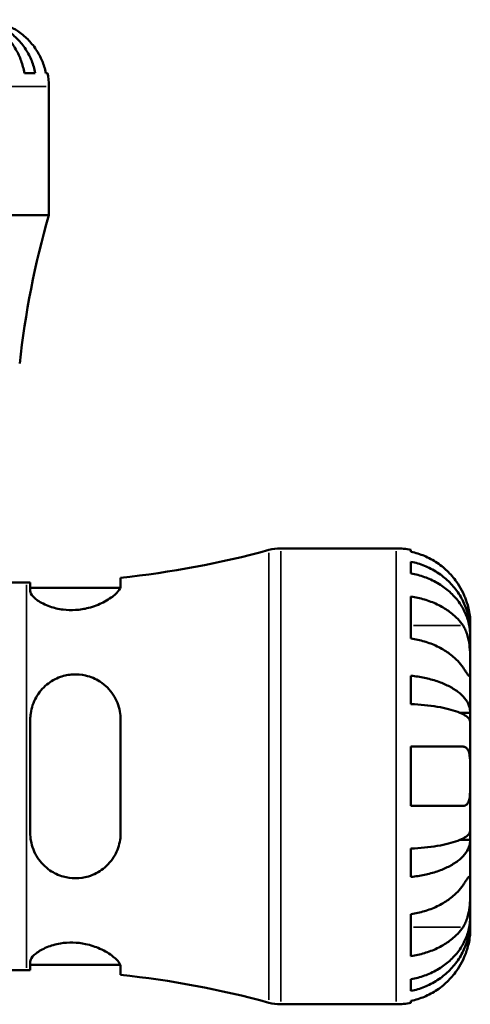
# Model space of a CAD drawing. Header units: inches. Extents: x 0.1 to 36.2, y -4.8 to 24.8.
# Tile 6 of 12: x 17.4 to 19.2, y 10.3 to 14.3. Entities that reach past the tile are written whole.
import ezdxf

# ---------------------------------------------------------------- set-up
doc = ezdxf.new("R2010")
doc.units = ezdxf.units.IN
doc.header["$MEASUREMENT"] = 0
doc.layers.add('Visible (ANSI)', color=7, linetype='Continuous', lineweight=50)
doc.layers.add('Visible Narrow (ANSI)', color=7, linetype='Continuous', lineweight=35)

msp = doc.modelspace()

# ---------------------------------------------------------------- linework, layer by layer
at = {"layer": 'Visible (ANSI)'}
for p, q in [((17.3876, 14.0721), (17.432, 14.0721)), ((17.4751, 14.0721), (17.4815, 14.0721)), ((17.4869, 13.4947), (17.4869, 14.018)), ((17.4869, 13.4947), (15.6369, 13.4947)), ((18.4283, 12.1435), (18.8959, 12.1435)), ((18.9561, 12.1374), (18.9561, 12.1295)), ((18.9561, 12.0893), (18.9561, 12.0417)), ((17.3204, 12.0047), (17.3968, 12.0047)), ((17.4117, 12.0048), (17.4117, 11.9702)), ((17.7783, 11.9907), (17.7783, 12.0243)), ((17.4117, 11.9838), (17.777, 11.9838)), ((18.9561, 11.9478), (18.9561, 11.7775)), ((19.1969, 11.8026), (19.1969, 11.8424)), ((19.1969, 11.8026), (19.1964, 11.8026)), ((19.1969, 11.7866), (19.1969, 11.8026)), ((19.1969, 11.6597), (19.1969, 11.7866)), ((18.9561, 11.6267), (18.9561, 11.5119)), ((19.1969, 11.4765), (19.1969, 11.6597)), ((19.1969, 11.4765), (19.1546, 11.4765)), ((19.1969, 11.4378), (19.1969, 11.4765)), ((17.4117, 11.4489), (17.4117, 10.9881)), ((17.7783, 10.9881), (17.7783, 11.4489)), ((19.1969, 11.2185), (19.1969, 11.4378)), ((18.9561, 11.3389), (18.9561, 11.0981)), ((18.9561, 11.3389), (19.1674, 11.3389)), ((19.1969, 10.9992), (19.1969, 11.2185)), ((19.1674, 11.0981), (18.9561, 11.0981)), ((19.1969, 10.9605), (19.1969, 10.9992)), ((19.1969, 10.9605), (19.1546, 10.9605)), ((19.1969, 10.7773), (19.1969, 10.9605)), ((18.9561, 10.9251), (18.9561, 10.8102)), ((19.1969, 10.6503), (19.1969, 10.7773)), ((18.9561, 10.6595), (18.9561, 10.4892)), ((19.1969, 10.6343), (19.1964, 10.6343)), ((19.1969, 10.6343), (19.1969, 10.6503)), ((19.1969, 10.5945), (19.1969, 10.6343)), ((17.3204, 10.4322), (17.3968, 10.4322)), ((17.4117, 10.4667), (17.4117, 10.4322)), ((17.4117, 10.4532), (17.777, 10.4532)), ((17.7783, 10.4126), (17.7783, 10.4463)), ((18.9561, 10.3952), (18.9561, 10.3477)), ((18.9561, 10.3075), (18.9561, 10.2996)), ((18.4283, 10.2935), (18.8959, 10.2935))]:
    msp.add_line(p, q, dxfattribs=at)
for centre, radius, start, end in [((17.2165, 14.018), 0.2705, 0, 11.537), ((20.8983, 12.5119), 3.5501, 163.9284, 173.8322), ((17.3968, 15.7233), 3.7185, 275.8874, 285.3222), ((18.4283, 11.9585), 0.185, 90, 105.3222), ((18.8959, 11.8424), 0.301, 78.463, 90), ((17.3968, 15.7233), 3.7185, 270, 270.2294), ((17.3968, 6.7137), 3.7185, 89.7706, 90), ((17.3968, 6.7137), 3.7185, 74.6778, 84.1126), ((18.4283, 10.4785), 0.185, 254.6778, 270), ((18.8959, 10.5945), 0.301, 270, 281.537)]:
    msp.add_arc(centre, radius, start, end, dxfattribs=at)
for points, knots in [([(17.3876, 14.0721), (17.3845, 14.0894), (17.3799, 14.1064), (17.3691, 14.1368), (17.3617, 14.153), (17.3443, 14.1833), (17.3342, 14.1973), (17.3138, 14.2209), (17.3016, 14.2327), (17.2755, 14.2529), (17.2614, 14.2614), (17.2347, 14.2742), (17.2196, 14.2797), (17.1886, 14.2868), (17.1728, 14.2885), (17.1583, 14.2885)], [0.1303364, 0.1303364, 0.1303364, 0.1303364, 0.2540584, 0.2540584, 0.381276, 0.381276, 0.5084936, 0.5084936, 0.6360304, 0.6360304, 0.7635673, 0.7635673, 0.8915914, 0.8915914, 1.0196155, 1.0196155, 1.0196155, 1.0196155]), ([(17.1744, 14.2885), (17.1906, 14.2885), (17.2084, 14.2868), (17.2432, 14.2797), (17.2602, 14.2742), (17.2902, 14.2614), (17.306, 14.2529), (17.3354, 14.2327), (17.349, 14.2209), (17.3719, 14.1973), (17.3833, 14.1833), (17.4029, 14.153), (17.4112, 14.1368), (17.4234, 14.1064), (17.4285, 14.0894), (17.432, 14.0721)], [3.0637481, 3.0637481, 3.0637481, 3.0637481, 3.1917723, 3.1917723, 3.3197964, 3.3197964, 3.4473332, 3.4473332, 3.57487, 3.57487, 3.7020877, 3.7020877, 3.8293053, 3.8293053, 3.9530272, 3.9530272, 3.9530272, 3.9530272]), ([(17.4751, 14.0721), (17.4715, 14.0894), (17.4662, 14.1063), (17.4536, 14.1366), (17.445, 14.1528), (17.4247, 14.1831), (17.413, 14.1971), (17.3892, 14.2207), (17.3751, 14.2325), (17.3484, 14.2502), (17.3365, 14.2569), (17.3247, 14.2624)], [0.1303408, 0.1303408, 0.1303408, 0.1303408, 0.2536482, 0.2536482, 0.3809202, 0.3809202, 0.5081921, 0.5081921, 0.6362254, 0.6362254, 0.7316612, 0.7316612, 0.7316612, 0.7316612]), ([(19.1674, 11.9629), (19.1613, 11.9757), (19.154, 11.9887), (19.1346, 12.018), (19.1215, 12.0339), (19.0951, 12.0603), (19.0795, 12.0734), (19.0459, 12.096), (19.0278, 12.1055), (18.9941, 12.1196), (18.9753, 12.1255), (18.9561, 12.1295)], [3.7718763, 3.7718763, 3.7718763, 3.7718763, 3.8754858, 3.8754858, 4.0182398, 4.0182398, 4.1598984, 4.1598984, 4.3015569, 4.3015569, 4.4385695, 4.4385695, 4.4385695, 4.4385695]), ([(18.9561, 12.0893), (18.9754, 12.0855), (18.9943, 12.0797), (19.0281, 12.0661), (19.0462, 12.0569), (19.0799, 12.0351), (19.0955, 12.0225), (19.1218, 11.997), (19.1348, 11.9818), (19.1574, 11.9491), (19.1668, 11.9316), (19.1811, 11.8982), (19.1872, 11.8792), (19.1951, 11.8405), (19.1969, 11.8207), (19.1969, 11.8026)], [0.1450627, 0.1450627, 0.1450627, 0.1450627, 0.2827931, 0.2827931, 0.4243745, 0.4243745, 0.5659559, 0.5659559, 0.7078633, 0.7078633, 0.8497707, 0.8497707, 0.9922127, 0.9922127, 1.1346547, 1.1346547, 1.1346547, 1.1346547]), ([(19.1969, 11.7866), (19.1969, 11.8027), (19.1951, 11.8203), (19.1872, 11.8548), (19.1811, 11.8716), (19.1668, 11.9013), (19.1574, 11.9169), (19.1348, 11.946), (19.1218, 11.9596), (19.0955, 11.9823), (19.0799, 11.9935), (19.0462, 12.0129), (19.0281, 12.0211), (18.9943, 12.0332), (18.9754, 12.0383), (18.9561, 12.0417)], [3.4105526, 3.4105526, 3.4105526, 3.4105526, 3.5529946, 3.5529946, 3.6954366, 3.6954366, 3.837344, 3.837344, 3.9792514, 3.9792514, 4.1208328, 4.1208328, 4.2624142, 4.2624142, 4.4001446, 4.4001446, 4.4001446, 4.4001446]), ([(17.7783, 11.9907), (17.7783, 11.988), (17.7776, 11.985), (17.7729, 11.9739), (17.7654, 11.9647), (17.7426, 11.9448), (17.7267, 11.934), (17.69, 11.9154), (17.6698, 11.9074), (17.6308, 11.8974), (17.6132, 11.8945), (17.5783, 11.8923), (17.5615, 11.8928), (17.5258, 11.8972), (17.5076, 11.9016), (17.4712, 11.9144), (17.4542, 11.9233), (17.4276, 11.9419), (17.4184, 11.9516), (17.4126, 11.9638), (17.4117, 11.9671), (17.4117, 11.9702)], [-1.647083, -1.647083, -1.647083, -1.647083, -1.57399, -1.57399, -1.390439, -1.390439, -1.190465, -1.190465, -1.007859, -1.007859, -0.870138, -0.870138, -0.740397, -0.740397, -0.584174, -0.584174, -0.389083, -0.389083, -0.185443, -0.185443, -0.104162, -0.104162, -0.104162, -0.104162]), ([(18.9561, 11.9478), (18.9753, 11.945), (18.9941, 11.9408), (19.0278, 11.9309), (19.0459, 11.9241), (19.0795, 11.9082), (19.0951, 11.8989), (19.1215, 11.8802), (19.1346, 11.869), (19.154, 11.8482), (19.1613, 11.839), (19.1674, 11.83)], [0.1450696, 0.1450696, 0.1450696, 0.1450696, 0.2820822, 0.2820822, 0.4237407, 0.4237407, 0.5653993, 0.5653993, 0.7081533, 0.7081533, 0.8117628, 0.8117628, 0.8117628, 0.8117628]), ([(19.1969, 11.8424), (19.1969, 11.8424), (19.197, 11.8436), (19.1969, 11.8485), (19.1968, 11.8524), (19.1959, 11.8651), (19.1948, 11.8751), (19.191, 11.8951), (19.189, 11.9038), (19.1846, 11.919), (19.1827, 11.9251), (19.1784, 11.937), (19.1762, 11.9427), (19.1718, 11.9533), (19.1696, 11.9581), (19.1674, 11.9629)], [0, 0, 0, 0, 0.0739706, 0.0739706, 0.1553558, 0.1553558, 0.272926, 0.272926, 0.3523339, 0.3523339, 0.4033426, 0.4033426, 0.4503677, 0.4503677, 0.4901207, 0.4901207, 0.4901207, 0.4901207]), ([(19.1674, 11.83), (19.1695, 11.8268), (19.1715, 11.8234), (19.1767, 11.8139), (19.1796, 11.8073), (19.1848, 11.7931), (19.187, 11.7854), (19.1914, 11.7662), (19.1932, 11.7545), (19.1959, 11.7278), (19.1965, 11.7129), (19.197, 11.6843), (19.1969, 11.6709), (19.1969, 11.6597)], [-0.4928721, -0.4928721, -0.4928721, -0.4928721, -0.4551367, -0.4551367, -0.3918022, -0.3918022, -0.3264501, -0.3264501, -0.2361808, -0.2361808, -0.121278, -0.121278, 0, 0, 0, 0]), ([(19.1674, 11.6597), (19.1613, 11.6688), (19.154, 11.6779), (19.1346, 11.6987), (19.1215, 11.7099), (19.0951, 11.7286), (19.0795, 11.7379), (19.0459, 11.7539), (19.0278, 11.7606), (18.9941, 11.7705), (18.9753, 11.7747), (18.9561, 11.7775)], [3.7718763, 3.7718763, 3.7718763, 3.7718763, 3.8754858, 3.8754858, 4.0182398, 4.0182398, 4.1598984, 4.1598984, 4.3015569, 4.3015569, 4.4385695, 4.4385695, 4.4385695, 4.4385695]), ([(17.4117, 11.4489), (17.4117, 11.4573), (17.4123, 11.4656), (17.4166, 11.4969), (17.4241, 11.5189), (17.4465, 11.5586), (17.4613, 11.5763), (17.4953, 11.6041), (17.5138, 11.6146), (17.5503, 11.6274), (17.5672, 11.6309), (17.6019, 11.6328), (17.6191, 11.6313), (17.6569, 11.6227), (17.6766, 11.6143), (17.7161, 11.5889), (17.7346, 11.5704), (17.7617, 11.5287), (17.771, 11.5058), (17.7773, 11.4708), (17.7783, 11.4599), (17.7783, 11.4489)], [-1.633437, -1.633437, -1.633437, -1.633437, -1.566387, -1.566387, -1.37957, -1.37957, -1.194247, -1.194247, -1.02752, -1.02752, -0.895173, -0.895173, -0.762136, -0.762136, -0.592512, -0.592512, -0.379303, -0.379303, -0.179073, -0.179073, -0.091234, -0.091234, -0.091234, -0.091234]), ([(18.9561, 11.6267), (18.9754, 11.6247), (18.9943, 11.6217), (19.0281, 11.6146), (19.0462, 11.6098), (19.0799, 11.5984), (19.0955, 11.5917), (19.1218, 11.5784), (19.1348, 11.5704), (19.1574, 11.5532), (19.1668, 11.5441), (19.1811, 11.5266), (19.1872, 11.5166), (19.1951, 11.4963), (19.1969, 11.486), (19.1969, 11.4765)], [0.1450627, 0.1450627, 0.1450627, 0.1450627, 0.2827931, 0.2827931, 0.4243745, 0.4243745, 0.5659559, 0.5659559, 0.7078633, 0.7078633, 0.8497707, 0.8497707, 0.9922127, 0.9922127, 1.1346547, 1.1346547, 1.1346547, 1.1346547]), ([(19.1969, 11.6597), (19.1969, 11.6537), (19.1969, 11.6483), (19.1969, 11.6387), (19.1968, 11.6347), (19.1964, 11.6272), (19.1958, 11.6248), (19.1933, 11.6242), (19.1914, 11.6257), (19.1869, 11.6312), (19.1847, 11.6343), (19.1795, 11.6417), (19.1766, 11.646), (19.1714, 11.6536), (19.1695, 11.6566), (19.1674, 11.6597)], [0, 0, 0, 0, 0.0649002, 0.0649002, 0.1342346, 0.1342346, 0.2334593, 0.2334593, 0.3268314, 0.3268314, 0.3920812, 0.3920812, 0.4555741, 0.4555741, 0.4925727, 0.4925727, 0.4925727, 0.4925727]), ([(19.1969, 11.4378), (19.1969, 11.4425), (19.1951, 11.4476), (19.1872, 11.4576), (19.1811, 11.4625), (19.1668, 11.4711), (19.1574, 11.4756), (19.1348, 11.4841), (19.1218, 11.488), (19.0955, 11.4946), (19.0799, 11.4979), (19.0462, 11.5035), (19.0281, 11.5059), (18.9943, 11.5094), (18.9754, 11.5109), (18.9561, 11.5119)], [3.4105526, 3.4105526, 3.4105526, 3.4105526, 3.5529946, 3.5529946, 3.6954366, 3.6954366, 3.837344, 3.837344, 3.9792514, 3.9792514, 4.1208328, 4.1208328, 4.2624142, 4.2624142, 4.4001446, 4.4001446, 4.4001446, 4.4001446]), ([(19.1674, 11.3389), (19.1697, 11.3389), (19.1719, 11.3386), (19.177, 11.3371), (19.1798, 11.3355), (19.1848, 11.3307), (19.187, 11.3275), (19.1914, 11.3178), (19.1932, 11.3106), (19.1959, 11.2913), (19.1965, 11.2787), (19.197, 11.2501), (19.1969, 11.2344), (19.1969, 11.2185)], [-0.4934501, -0.4934501, -0.4934501, -0.4934501, -0.4521019, -0.4521019, -0.3912912, -0.3912912, -0.3271404, -0.3271404, -0.2360274, -0.2360274, -0.1212991, -0.1212991, 0, 0, 0, 0]), ([(19.1969, 11.2185), (19.1969, 11.2097), (19.1969, 11.201), (19.1969, 11.1833), (19.1968, 11.1744), (19.1962, 11.1519), (19.1954, 11.1393), (19.192, 11.1216), (19.1901, 11.1155), (19.1855, 11.1072), (19.1832, 11.1044), (19.178, 11.1003), (19.175, 11.099), (19.1703, 11.0982), (19.1689, 11.0981), (19.1674, 11.0981)], [-2.1133292, -2.1133292, -2.1133292, -2.1133292, -2.0466916, -2.0466916, -1.9751602, -1.9751602, -1.8558215, -1.8558215, -1.7716513, -1.7716513, -1.7101269, -1.7101269, -1.6476957, -1.6476957, -1.6212134, -1.6212134, -1.6212134, -1.6212134]), ([(17.7783, 10.9881), (17.7783, 10.9789), (17.7776, 10.9699), (17.7729, 10.9384), (17.7654, 10.9171), (17.7426, 10.8769), (17.7267, 10.8584), (17.69, 10.8298), (17.6698, 10.8192), (17.6308, 10.8075), (17.6132, 10.8048), (17.5783, 10.8048), (17.5615, 10.8071), (17.5258, 10.8172), (17.5076, 10.8258), (17.4712, 10.8508), (17.4542, 10.8683), (17.4276, 10.9093), (17.4184, 10.933), (17.4126, 10.9678), (17.4117, 10.9779), (17.4117, 10.9881)], [-1.647083, -1.647083, -1.647083, -1.647083, -1.57399, -1.57399, -1.390439, -1.390439, -1.190465, -1.190465, -1.007859, -1.007859, -0.870138, -0.870138, -0.740397, -0.740397, -0.584174, -0.584174, -0.389083, -0.389083, -0.185443, -0.185443, -0.104162, -0.104162, -0.104162, -0.104162]), ([(18.9561, 10.9251), (18.9754, 10.926), (18.9943, 10.9275), (19.0281, 10.931), (19.0462, 10.9334), (19.0799, 10.9391), (19.0955, 10.9423), (19.1218, 10.9489), (19.1348, 10.9529), (19.1574, 10.9613), (19.1668, 10.9658), (19.1811, 10.9745), (19.1872, 10.9794), (19.1951, 10.9894), (19.1969, 10.9945), (19.1969, 10.9992)], [0.1450627, 0.1450627, 0.1450627, 0.1450627, 0.2827931, 0.2827931, 0.4243745, 0.4243745, 0.5659559, 0.5659559, 0.7078633, 0.7078633, 0.8497707, 0.8497707, 0.9922127, 0.9922127, 1.1346547, 1.1346547, 1.1346547, 1.1346547]), ([(19.1969, 10.9605), (19.1969, 10.951), (19.1951, 10.9406), (19.1872, 10.9203), (19.1811, 10.9104), (19.1668, 10.8929), (19.1574, 10.8837), (19.1348, 10.8666), (19.1218, 10.8586), (19.0955, 10.8452), (19.0799, 10.8386), (19.0462, 10.8272), (19.0281, 10.8224), (18.9943, 10.8152), (18.9754, 10.8122), (18.9561, 10.8102)], [3.4105526, 3.4105526, 3.4105526, 3.4105526, 3.5529946, 3.5529946, 3.6954366, 3.6954366, 3.837344, 3.837344, 3.9792514, 3.9792514, 4.1208328, 4.1208328, 4.2624142, 4.2624142, 4.4001446, 4.4001446, 4.4001446, 4.4001446]), ([(19.1674, 10.7773), (19.1695, 10.7804), (19.1715, 10.7835), (19.1767, 10.7911), (19.1796, 10.7954), (19.1848, 10.8028), (19.187, 10.8058), (19.1914, 10.8112), (19.1932, 10.8127), (19.1959, 10.8123), (19.1965, 10.8092), (19.197, 10.7974), (19.1969, 10.7885), (19.1969, 10.7773)], [-0.4928721, -0.4928721, -0.4928721, -0.4928721, -0.4551367, -0.4551367, -0.3918022, -0.3918022, -0.3264501, -0.3264501, -0.2361808, -0.2361808, -0.121278, -0.121278, 0, 0, 0, 0]), ([(18.9561, 10.6595), (18.9753, 10.6623), (18.9941, 10.6664), (19.0278, 10.6764), (19.0459, 10.6831), (19.0795, 10.6991), (19.0951, 10.7084), (19.1215, 10.7271), (19.1346, 10.7383), (19.154, 10.759), (19.1613, 10.7682), (19.1674, 10.7773)], [0.1450696, 0.1450696, 0.1450696, 0.1450696, 0.2820822, 0.2820822, 0.4237407, 0.4237407, 0.5653993, 0.5653993, 0.7081533, 0.7081533, 0.8117628, 0.8117628, 0.8117628, 0.8117628]), ([(19.1969, 10.7773), (19.1969, 10.7712), (19.1969, 10.7646), (19.1969, 10.7498), (19.1968, 10.7416), (19.1964, 10.7209), (19.1958, 10.708), (19.1933, 10.6829), (19.1914, 10.6709), (19.1869, 10.6513), (19.1847, 10.6436), (19.1795, 10.6294), (19.1766, 10.6229), (19.1714, 10.6134), (19.1695, 10.6101), (19.1674, 10.607)], [0, 0, 0, 0, 0.0649002, 0.0649002, 0.1342346, 0.1342346, 0.2334593, 0.2334593, 0.3268314, 0.3268314, 0.3920812, 0.3920812, 0.4555741, 0.4555741, 0.4925727, 0.4925727, 0.4925727, 0.4925727]), ([(18.9561, 10.3952), (18.9754, 10.3986), (18.9943, 10.4038), (19.0281, 10.4159), (19.0462, 10.424), (19.0799, 10.4434), (19.0955, 10.4547), (19.1218, 10.4774), (19.1348, 10.4909), (19.1574, 10.52), (19.1668, 10.5356), (19.1811, 10.5653), (19.1872, 10.5822), (19.1951, 10.6167), (19.1969, 10.6342), (19.1969, 10.6503)], [0.1450627, 0.1450627, 0.1450627, 0.1450627, 0.2827931, 0.2827931, 0.4243745, 0.4243745, 0.5659559, 0.5659559, 0.7078633, 0.7078633, 0.8497707, 0.8497707, 0.9922127, 0.9922127, 1.1346547, 1.1346547, 1.1346547, 1.1346547]), ([(19.1969, 10.6343), (19.1969, 10.6162), (19.1951, 10.5965), (19.1872, 10.5577), (19.1811, 10.5388), (19.1668, 10.5054), (19.1574, 10.4879), (19.1348, 10.4552), (19.1218, 10.44), (19.0955, 10.4145), (19.0799, 10.4018), (19.0462, 10.38), (19.0281, 10.3708), (18.9943, 10.3573), (18.9754, 10.3515), (18.9561, 10.3477)], [3.4105526, 3.4105526, 3.4105526, 3.4105526, 3.5529946, 3.5529946, 3.6954366, 3.6954366, 3.837344, 3.837344, 3.9792514, 3.9792514, 4.1208328, 4.1208328, 4.2624142, 4.2624142, 4.4001446, 4.4001446, 4.4001446, 4.4001446]), ([(19.1674, 10.607), (19.1613, 10.5979), (19.154, 10.5887), (19.1346, 10.568), (19.1215, 10.5568), (19.0951, 10.5381), (19.0795, 10.5288), (19.0459, 10.5128), (19.0278, 10.5061), (18.9941, 10.4962), (18.9753, 10.492), (18.9561, 10.4892)], [3.7718763, 3.7718763, 3.7718763, 3.7718763, 3.8754858, 3.8754858, 4.0182398, 4.0182398, 4.1598984, 4.1598984, 4.3015569, 4.3015569, 4.4385695, 4.4385695, 4.4385695, 4.4385695]), ([(19.1674, 10.4741), (19.1697, 10.479), (19.1719, 10.4839), (19.177, 10.4962), (19.1798, 10.5035), (19.1848, 10.5184), (19.187, 10.5258), (19.1914, 10.5432), (19.1932, 10.5525), (19.1959, 10.5711), (19.1965, 10.5795), (19.197, 10.5914), (19.1969, 10.5945), (19.1969, 10.5945)], [-0.4934501, -0.4934501, -0.4934501, -0.4934501, -0.4521019, -0.4521019, -0.3912912, -0.3912912, -0.3271404, -0.3271404, -0.2360274, -0.2360274, -0.1212991, -0.1212991, 0, 0, 0, 0]), ([(17.4117, 10.4667), (17.4117, 10.4693), (17.4123, 10.472), (17.4166, 10.4827), (17.4241, 10.4915), (17.4465, 10.5089), (17.4613, 10.5176), (17.4953, 10.5317), (17.5138, 10.5372), (17.5503, 10.5433), (17.5672, 10.5445), (17.6019, 10.5437), (17.6191, 10.5416), (17.6569, 10.5336), (17.6766, 10.5269), (17.7161, 10.5093), (17.7346, 10.4978), (17.7617, 10.4762), (17.771, 10.4659), (17.7773, 10.4531), (17.7783, 10.4495), (17.7783, 10.4463)], [-1.633437, -1.633437, -1.633437, -1.633437, -1.566387, -1.566387, -1.37957, -1.37957, -1.194247, -1.194247, -1.02752, -1.02752, -0.895173, -0.895173, -0.762136, -0.762136, -0.592512, -0.592512, -0.379303, -0.379303, -0.179073, -0.179073, -0.091234, -0.091234, -0.091234, -0.091234]), ([(18.9561, 10.3075), (18.9753, 10.3114), (18.9941, 10.3174), (19.0278, 10.3314), (19.0459, 10.3409), (19.0795, 10.3635), (19.0951, 10.3766), (19.1215, 10.4031), (19.1346, 10.4189), (19.154, 10.4483), (19.1613, 10.4613), (19.1674, 10.4741)], [0.1450696, 0.1450696, 0.1450696, 0.1450696, 0.2820822, 0.2820822, 0.4237407, 0.4237407, 0.5653993, 0.5653993, 0.7081533, 0.7081533, 0.8117628, 0.8117628, 0.8117628, 0.8117628])]:
    msp.add_open_spline(points, degree=3, knots=knots, dxfattribs=at)
at = {"layer": 'Visible Narrow (ANSI)'}
for p, q in [((17.4756, 14.018), (15.6483, 14.018)), ((18.3795, 10.3114), (18.3795, 12.1256)), ((18.4283, 12.1321), (18.4283, 10.3049)), ((18.8959, 10.3049), (18.8959, 12.1321)), ((17.3968, 10.4419), (17.3968, 11.995)), ((19.1568, 11.83), (18.9667, 11.83)), ((19.1568, 10.607), (18.9667, 10.607))]:
    msp.add_line(p, q, dxfattribs=at)

doc.saveas('drawing.dxf')
